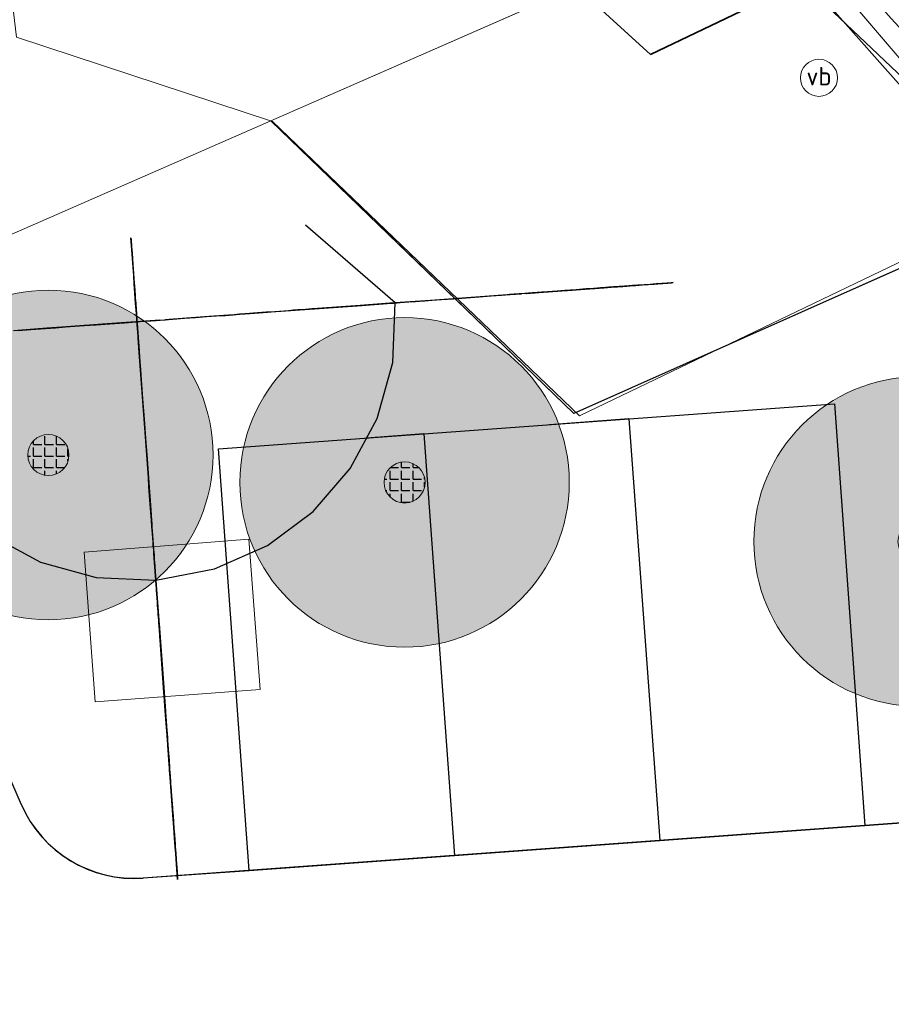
# Model space of a CAD drawing. Header units: metres. Extents: x 163628 to 167676, y 402708 to 405373.
# Tile 51 of 256: x 164483 to 164494, y 403407 to 403419. Entities that reach past the tile are written whole.
import ezdxf
from ezdxf.enums import TextEntityAlignment as Align

# ---------------------------------------------------------------- set-up
doc = ezdxf.new("R2010")
doc.units = ezdxf.units.M
doc.linetypes.add('X-CA190022.004-UO-DWM_Snelfietsroute$0$VH-TROTTOIRBAND_180-200', pattern=[20, 10, -2, 2, -2, 2, -2])
doc.layers.get('0').update_dxf_attribs({"lineweight": 25})
doc.layers.add('X-CA190022.004-UO-ARC_Arcering$0$N-WE-VH-VERHARDING_ASFALT_ZWART-OPBOUW 2', color=7, linetype='Continuous', lineweight=0, transparency=0.5)
for name, color, linetype, lineweight in [('X-CA190022.004-UO-BGT_Ondergrond nieuwbouw Pater vd Elsenlaan_v1.0$0$A--L23--_Vloeren', 4, 'Continuous', 25), ('X-CA190022.004-UO-BGT_Ondergrond nieuwbouw Pater vd Elsenlaan_v1.0$0$A--L90--_Terrein', 2, 'Continuous', 25), ('X-CA190022.004-UO-BGT_Ondergrond$0$GE_314_WGDRijbaanLokaleweg_Vlak_GEM', 253, 'Continuous', 9), ('X-CA190022.004-UO-BGT_Ondergrond$0$GE_367_OWGBerm_groenvoorziening_grasenk_GEM', 253, 'Continuous', 9), ('X-CA190022.004-UO-BGT_Ondergrond$0$GE_401_OTDErf_Vlak_GEM', 253, 'Continuous', 9), ('X-CA190022.004-UO-BGT_Ondergrond$0$GE_646_OBWLagetrafo_Vlak_GEM', 253, 'Continuous', 9), ('X-CA190022.004-UO-BGT_Ondergrond$0$GE_814_BRDVerkeersbord_Punt_GEM', 253, 'Continuous', 9), ('X-CA190022.004-UO-DWM_Snelfietsroute$0$N-WE-VH-KANTOPSLUITING_ACHTERKANTBAND-G', 7, 'Continuous', 18), ('X-CA190022.004-UO-DWM_Snelfietsroute$0$N-WE-VH-KANTOPSLUITING_TROTTOIRBAND_180 200-G', 7, 'X-CA190022.004-UO-DWM_Snelfietsroute$0$VH-TROTTOIRBAND_180-200', 18), ('X-CA190022.004-UO-DWM_Snelfietsroute$0$N-WE-VH-KANTVERHARDING_STREKLAAG-G', 251, 'Continuous', 18), ('X-CA190022.004-UO-GZM_Werkgrens_v0.1$0$N-WE-KG-GRENS_SYSTEEMGRENS-G', 7, 'X-CA190022.004-UO-GZM_Werkgrens_v0.1$0$KG-OG', 35), ('X-CA190022.004-UO-KAD_Percelen$0$B-WE-KG-GRENS_PERCEEL-GV', 150, 'Continuous', 9), ('X-XX-AL-REFERENTIE-G', 7, 'Continuous', 18)]:
    doc.layers.add(name, color=color, linetype=linetype, lineweight=lineweight)
doc.layers.add('X-CA190022.004-UO-DWM_Beplanting$0$B-WE-GR-BOOM-S AFKOMSTIG UIT DTM_v0.4', color=252, linetype='Continuous')
doc.layers.add('X-CA190022.004-UO-DWM_Beplanting$0$N-GV-GR-GRAS-A-200', color=7, linetype='Continuous')
doc.styles.add('X-CA190022.004-UO-BGT_Ondergrond$0$NLCS-ISO', font='NLCS-ISO.ttf')
doc.linetypes.add('X-CA190022.004-UO-GZM_Werkgrens_v0.1$0$KG-OG', pattern='A,5.5,-1.5,[2,NLCS.SHX,S=0.5,R=0,X=0,Y=0],-1.5', length=8.5)
pattern_1 = [(95, (-2.8491, 3.12193), (-0.34866814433, -0.03050450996), []), (155, (-2.8491, 3.12193), (-0.1479163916, -0.31720772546), [])]

# ---------------------------------------------------------------- blocks, each defined once
blk = doc.blocks.new('X-CA190022.004-UO-BGT_Ondergrond$0$SIE-WEG_PAAL_VERKEERSBORD-SO')
at = {"linetype": 'ByBlock', "lineweight": 18}
blk.add_circle((0, 0), 1.5, dxfattribs=at)
at = {"linetype": 'ByBlock', "lineweight": 18, "style": 'X-CA190022.004-UO-BGT_Ondergrond$0$NLCS-ISO'}
blk.add_text('vb', height=1.5, dxfattribs=at).set_placement((0, 0.132), align=Align.MIDDLE_CENTER)
blk = doc.blocks.new('X-CA190022.004-UO-BGT_Ondergrond$0$IMGEOVerkeersbord')
at = {"xscale": 5, "yscale": 5, "zscale": 5}
blk.add_blockref('X-CA190022.004-UO-BGT_Ondergrond$0$SIE-WEG_PAAL_VERKEERSBORD-SO', (0, 0), dxfattribs=at)
blk = doc.blocks.new('X-CA190022.004-UO-BGT_Ondergrond nieuwbouw Pater vd Elsenlaan_v1.0')
at = {"layer": 'X-CA190022.004-UO-BGT_Ondergrond nieuwbouw Pater vd Elsenlaan_v1.0$0$A--L23--_Vloeren', "color": 252}
for p, q in [((164495.298, 403416.903), (164489.76, 403414.442)), ((164489.76, 403414.442), (164487.331, 403416.788)), ((164480.688, 403415.089), (164483.05, 403409.696)), ((164485.445, 403414.012), (164492.925, 403414.557)), ((164492.925, 403414.557), (164493.297, 403409.441)), ((164490.431, 403414.375), (164489.467, 403414.305)), ((164490.431, 403414.375), (164490.804, 403409.259)), ((164487.938, 403414.193), (164487.245, 403414.143)), ((164487.938, 403414.193), (164488.311, 403409.077)), ((164485.817, 403408.896), (164485.445, 403414.012)), ((164493.849, 403409.48), (164484.533, 403408.802)), ((164490.804, 403409.259), (164493.297, 403409.44)), ((164493.297, 403409.441), (164493.849, 403409.481)), ((164488.311, 403409.077), (164490.804, 403409.259)), ((164485.817, 403408.895), (164488.311, 403409.077)), ((164484.53, 403408.804), (164485.817, 403408.896))]:
    blk.add_line(p, q, dxfattribs=at)
for centre, end in [((164484.423, 403410.3), 274.0939), ((164484.424, 403410.298), 274.1666)]:
    blk.add_arc(centre, 1.5, 203.6467, end, dxfattribs=at)
at = {"layer": 'X-CA190022.004-UO-BGT_Ondergrond nieuwbouw Pater vd Elsenlaan_v1.0$0$A--L90--_Terrein', "color": 252}
for p, q in [((164487.593, 403415.784), (164486.501, 403416.727)), ((164484.386, 403416.524), (164484.382, 403416.573)), ((164484.382, 403416.573), (164484.384, 403416.549)), ((164484.384, 403416.549), (164484.39, 403416.469)), ((164484.393, 403416.427), (164484.386, 403416.524)), ((164484.39, 403416.469), (164484.396, 403416.387)), ((164484.401, 403416.323), (164484.393, 403416.427)), ((164484.396, 403416.387), (164484.406, 403416.252)), ((164484.408, 403416.218), (164484.401, 403416.323)), ((164484.406, 403416.252), (164484.422, 403416.027)), ((164484.416, 403416.117), (164484.408, 403416.218)), ((164484.423, 403416.015), (164484.416, 403416.117)), ((164484.422, 403416.027), (164484.429, 403415.937)), ((164484.431, 403415.902), (164484.423, 403416.015)), ((164490.091, 403415.966), (164490.202, 403415.974)), ((164490.241, 403415.977), (164490.097, 403415.966)), ((164490.185, 403415.973), (164490.101, 403415.967)), ((164490.127, 403415.968), (164490.214, 403415.975)), ((164490.14, 403415.969), (164490.241, 403415.977)), ((164490.211, 403415.975), (164490.152, 403415.97)), ((164490.262, 403415.978), (164490.185, 403415.973)), ((164490.202, 403415.974), (164490.312, 403415.982)), ((164490.264, 403415.978), (164490.211, 403415.975)), ((164490.214, 403415.975), (164490.271, 403415.979)), ((164490.382, 403415.987), (164490.241, 403415.977)), ((164490.241, 403415.977), (164490.333, 403415.983)), ((164490.334, 403415.984), (164490.262, 403415.978)), ((164490.314, 403415.982), (164490.264, 403415.978)), ((164490.271, 403415.979), (164490.292, 403415.98)), ((164490.292, 403415.98), (164490.293, 403415.981)), ((164490.293, 403415.981), (164490.297, 403415.981)), ((164490.297, 403415.981), (164490.302, 403415.981)), ((164490.302, 403415.981), (164490.309, 403415.982)), ((164490.309, 403415.982), (164490.318, 403415.982)), ((164490.312, 403415.982), (164490.417, 403415.99)), ((164490.353, 403415.985), (164490.314, 403415.982)), ((164490.318, 403415.982), (164490.327, 403415.983)), ((164490.327, 403415.983), (164490.337, 403415.984)), ((164490.333, 403415.983), (164490.4, 403415.988)), ((164490.404, 403415.989), (164490.334, 403415.984)), ((164490.337, 403415.984), (164490.355, 403415.985)), ((164490.376, 403415.987), (164490.353, 403415.985)), ((164490.355, 403415.985), (164490.371, 403415.986)), ((164490.371, 403415.986), (164490.382, 403415.987)), ((164490.384, 403415.987), (164490.376, 403415.987)), ((164490.483, 403415.994), (164490.382, 403415.987)), ((164490.382, 403415.987), (164490.384, 403415.987)), ((164490.4, 403415.988), (164490.427, 403415.99)), ((164490.472, 403415.994), (164490.404, 403415.989)), ((164490.417, 403415.99), (164490.514, 403415.997)), ((164490.427, 403415.99), (164490.441, 403415.991)), ((164490.441, 403415.991), (164490.473, 403415.994)), ((164490.541, 403415.999), (164490.472, 403415.994)), ((164490.473, 403415.994), (164490.508, 403415.996)), ((164490.528, 403415.998), (164490.483, 403415.994)), ((164490.508, 403415.996), (164490.531, 403415.998)), ((164490.514, 403415.997), (164490.597, 403416.003)), ((164490.531, 403415.998), (164490.528, 403415.998)), ((164490.614, 403416.004), (164490.541, 403415.999)), ((164490.597, 403416.003), (164490.662, 403416.007)), ((164490.688, 403416.009), (164490.614, 403416.004)), ((164490.662, 403416.007), (164490.704, 403416.011)), ((164490.76, 403416.015), (164490.688, 403416.009)), ((164490.704, 403416.011), (164490.719, 403416.012)), ((164490.719, 403416.012), (164490.737, 403416.013)), ((164490.737, 403416.013), (164490.783, 403416.016)), ((164490.829, 403416.02), (164490.76, 403416.015)), ((164490.783, 403416.016), (164490.843, 403416.021)), ((164490.891, 403416.024), (164490.829, 403416.02)), ((164490.843, 403416.021), (164490.903, 403416.025)), ((164490.944, 403416.028), (164490.891, 403416.024)), ((164490.903, 403416.025), (164490.949, 403416.028)), ((164490.967, 403416.03), (164490.944, 403416.028)), ((164490.949, 403416.028), (164490.967, 403416.03)), ((164484.429, 403415.937), (164484.434, 403415.87)), ((164484.44, 403415.78), (164484.431, 403415.902)), ((164484.434, 403415.87), (164484.435, 403415.847)), ((164488.454, 403415.847), (164488.611, 403415.858)), ((164489.009, 403415.887), (164488.514, 403415.851)), ((164488.611, 403415.858), (164488.757, 403415.869)), ((164488.757, 403415.869), (164488.883, 403415.878)), ((164488.883, 403415.878), (164488.979, 403415.885)), ((164488.986, 403415.885), (164488.978, 403415.885)), ((164488.978, 403415.885), (164488.987, 403415.885)), ((164488.979, 403415.885), (164489.032, 403415.889)), ((164489.007, 403415.887), (164488.986, 403415.885)), ((164488.987, 403415.885), (164489.122, 403415.895)), ((164489.036, 403415.889), (164489.007, 403415.887)), ((164489.122, 403415.895), (164489.009, 403415.887)), ((164489.032, 403415.889), (164489.071, 403415.892)), ((164489.068, 403415.891), (164489.036, 403415.889)), ((164489.098, 403415.893), (164489.068, 403415.891)), ((164489.071, 403415.892), (164489.13, 403415.896)), ((164489.122, 403415.895), (164489.098, 403415.893)), ((164489.167, 403415.898), (164489.122, 403415.895)), ((164489.13, 403415.896), (164489.204, 403415.901)), ((164489.254, 403415.905), (164489.167, 403415.898)), ((164489.189, 403415.9), (164489.184, 403415.9)), ((164489.184, 403415.9), (164489.187, 403415.9)), ((164489.187, 403415.9), (164489.198, 403415.901)), ((164489.221, 403415.902), (164489.189, 403415.9)), ((164489.198, 403415.901), (164489.213, 403415.902)), ((164489.204, 403415.901), (164489.29, 403415.907)), ((164489.213, 403415.902), (164489.233, 403415.903)), ((164489.289, 403415.907), (164489.221, 403415.902)), ((164489.233, 403415.903), (164489.255, 403415.905)), ((164489.373, 403415.913), (164489.254, 403415.905)), ((164489.255, 403415.905), (164489.279, 403415.907)), ((164489.279, 403415.907), (164489.954, 403415.956)), ((164489.385, 403415.914), (164489.289, 403415.907)), ((164489.29, 403415.907), (164489.386, 403415.914)), ((164489.51, 403415.923), (164489.373, 403415.913)), ((164489.498, 403415.923), (164489.385, 403415.914)), ((164489.386, 403415.914), (164489.489, 403415.922)), ((164489.489, 403415.922), (164489.594, 403415.93)), ((164489.618, 403415.931), (164489.498, 403415.923)), ((164489.653, 403415.934), (164489.51, 403415.923)), ((164489.594, 403415.93), (164489.743, 403415.94)), ((164489.736, 403415.94), (164489.618, 403415.931)), ((164489.79, 403415.944), (164489.653, 403415.934)), ((164489.678, 403415.936), (164489.662, 403415.935)), ((164489.662, 403415.935), (164489.685, 403415.936)), ((164489.739, 403415.94), (164489.678, 403415.936)), ((164489.685, 403415.936), (164489.733, 403415.94)), ((164489.733, 403415.94), (164489.802, 403415.945)), ((164489.842, 403415.948), (164489.736, 403415.94)), ((164489.836, 403415.947), (164489.739, 403415.94)), ((164489.743, 403415.94), (164489.885, 403415.951)), ((164489.909, 403415.953), (164489.79, 403415.944)), ((164489.802, 403415.945), (164489.888, 403415.951)), ((164489.959, 403415.956), (164489.836, 403415.947)), ((164489.933, 403415.954), (164489.842, 403415.948)), ((164489.885, 403415.951), (164490.015, 403415.96)), ((164489.888, 403415.951), (164489.985, 403415.958)), ((164490.01, 403415.96), (164489.909, 403415.953)), ((164490.014, 403415.96), (164489.933, 403415.954)), ((164489.954, 403415.956), (164489.98, 403415.958)), ((164490.097, 403415.966), (164489.959, 403415.956)), ((164489.98, 403415.958), (164490.048, 403415.963)), ((164489.985, 403415.958), (164490.091, 403415.966)), ((164490.101, 403415.967), (164490.01, 403415.96)), ((164490.087, 403415.966), (164490.014, 403415.96)), ((164490.015, 403415.96), (164490.127, 403415.968)), ((164490.048, 403415.963), (164490.14, 403415.969)), ((164490.152, 403415.97), (164490.087, 403415.966)), ((164484.435, 403415.847), (164484.439, 403415.802)), ((164484.437, 403415.825), (164484.475, 403415.307)), ((164484.437, 403415.825), (164484.439, 403415.802)), ((164484.45, 403415.651), (164484.44, 403415.78)), ((164487.165, 403415.753), (164486.647, 403415.715)), ((164486.67, 403415.717), (164487.187, 403415.754)), ((164487.525, 403415.779), (164487.165, 403415.753)), ((164487.187, 403415.754), (164487.547, 403415.78)), ((164488.02, 403415.815), (164487.525, 403415.779)), ((164487.547, 403415.78), (164487.552, 403415.781)), ((164487.552, 403415.781), (164487.56, 403415.781)), ((164487.56, 403415.781), (164487.571, 403415.782)), ((164487.562, 403415.059), (164487.593, 403415.784)), ((164487.571, 403415.782), (164487.59, 403415.784)), ((164487.59, 403415.784), (164487.616, 403415.786)), ((164487.616, 403415.786), (164487.654, 403415.788)), ((164487.654, 403415.788), (164487.705, 403415.792)), ((164487.705, 403415.792), (164487.756, 403415.796)), ((164487.756, 403415.796), (164487.798, 403415.799)), ((164487.798, 403415.799), (164487.839, 403415.802)), ((164487.839, 403415.802), (164487.888, 403415.805)), ((164487.888, 403415.805), (164487.951, 403415.81)), ((164487.951, 403415.81), (164488.038, 403415.816)), ((164488.514, 403415.851), (164488.02, 403415.815)), ((164488.038, 403415.816), (164488.155, 403415.825)), ((164488.155, 403415.825), (164488.299, 403415.835)), ((164488.299, 403415.835), (164488.454, 403415.847)), ((164484.459, 403415.517), (164484.45, 403415.651)), ((164485.275, 403415.615), (164484.848, 403415.584)), ((164485.168, 403415.607), (164485.299, 403415.617)), ((164485.333, 403415.619), (164485.275, 403415.615)), ((164485.299, 403415.617), (164485.42, 403415.625)), ((164485.391, 403415.623), (164485.333, 403415.619)), ((164485.45, 403415.628), (164485.391, 403415.623)), ((164485.42, 403415.625), (164485.53, 403415.633)), ((164485.511, 403415.632), (164485.45, 403415.628)), ((164485.573, 403415.637), (164485.511, 403415.632)), ((164485.53, 403415.633), (164485.625, 403415.64)), ((164485.636, 403415.641), (164485.573, 403415.637)), ((164485.625, 403415.64), (164485.703, 403415.646)), ((164485.703, 403415.646), (164485.636, 403415.641)), ((164485.703, 403415.646), (164485.767, 403415.651)), ((164485.766, 403415.651), (164485.703, 403415.646)), ((164485.823, 403415.655), (164485.766, 403415.651)), ((164485.767, 403415.651), (164485.828, 403415.655)), ((164485.873, 403415.658), (164485.823, 403415.655)), ((164485.828, 403415.655), (164485.884, 403415.659)), ((164485.919, 403415.662), (164485.873, 403415.658)), ((164485.884, 403415.659), (164485.937, 403415.663)), ((164485.961, 403415.665), (164485.919, 403415.662)), ((164485.937, 403415.663), (164485.988, 403415.667)), ((164486.001, 403415.668), (164485.961, 403415.665)), ((164485.973, 403415.666), (164486.04, 403415.671)), ((164486.026, 403415.67), (164485.973, 403415.666)), ((164485.988, 403415.667), (164486.037, 403415.67)), ((164486.04, 403415.671), (164486.001, 403415.668)), ((164486.079, 403415.673), (164486.026, 403415.67)), ((164486.037, 403415.67), (164486.085, 403415.674)), ((164486.132, 403415.677), (164486.079, 403415.673)), ((164486.085, 403415.674), (164486.67, 403415.717)), ((164486.187, 403415.681), (164486.132, 403415.677)), ((164486.242, 403415.685), (164486.187, 403415.681)), ((164486.298, 403415.689), (164486.242, 403415.685)), ((164486.355, 403415.694), (164486.298, 403415.689)), ((164486.41, 403415.698), (164486.355, 403415.694)), ((164486.458, 403415.701), (164486.41, 403415.698)), ((164486.502, 403415.704), (164486.458, 403415.701)), ((164486.542, 403415.707), (164486.502, 403415.704)), ((164486.579, 403415.71), (164486.542, 403415.707)), ((164486.613, 403415.712), (164486.579, 403415.71)), ((164486.647, 403415.715), (164486.613, 403415.712)), ((164483.813, 403415.508), (164483.543, 403415.489)), ((164483.589, 403415.492), (164483.701, 403415.5)), ((164483.701, 403415.5), (164483.82, 403415.509)), ((164483.88, 403415.513), (164483.813, 403415.508)), ((164483.82, 403415.509), (164483.962, 403415.519)), ((164484.038, 403415.525), (164483.88, 403415.513)), ((164483.962, 403415.519), (164484.125, 403415.531)), ((164484.263, 403415.541), (164484.038, 403415.525)), ((164484.125, 403415.531), (164484.303, 403415.544)), ((164484.735, 403415.576), (164484.15, 403415.533)), ((164484.15, 403415.533), (164484.24, 403415.539)), ((164484.24, 403415.539), (164484.285, 403415.543)), ((164484.285, 403415.543), (164484.263, 403415.541)), ((164484.303, 403415.544), (164484.493, 403415.558)), ((164484.469, 403415.379), (164484.459, 403415.517)), ((164484.493, 403415.558), (164484.691, 403415.572)), ((164484.691, 403415.572), (164484.893, 403415.587)), ((164484.735, 403415.576), (164484.803, 403415.58)), ((164484.848, 403415.584), (164484.803, 403415.58)), ((164484.893, 403415.587), (164485.032, 403415.597)), ((164485.032, 403415.597), (164485.168, 403415.607)), ((164483.363, 403415.476), (164482.958, 403415.446)), ((164483.015, 403415.45), (164483.113, 403415.457)), ((164483.113, 403415.457), (164483.225, 403415.465)), ((164483.225, 403415.465), (164483.345, 403415.474)), ((164483.345, 403415.474), (164483.468, 403415.483)), ((164483.543, 403415.489), (164483.363, 403415.476)), ((164483.468, 403415.483), (164483.589, 403415.492)), ((164484.48, 403415.24), (164484.469, 403415.379)), ((164484.475, 403415.307), (164484.471, 403415.352)), ((164484.471, 403415.352), (164484.478, 403415.262)), ((164484.478, 403415.262), (164484.488, 403415.127)), ((164484.558, 403414.16), (164484.48, 403415.24)), ((164484.488, 403415.127), (164484.499, 403414.97)), ((164487.374, 403414.382), (164487.562, 403415.059)), ((164484.499, 403414.97), (164484.512, 403414.79)), ((164484.512, 403414.79), (164484.529, 403414.565)), ((164484.529, 403414.565), (164484.535, 403414.475)), ((164484.535, 403414.475), (164484.547, 403414.317)), ((164484.547, 403414.317), (164484.56, 403414.137)), ((164487.046, 403413.773), (164487.374, 403414.382)), ((164484.594, 403413.665), (164484.558, 403414.16)), ((164484.56, 403414.137), (164484.578, 403413.89)), ((164484.578, 403413.89), (164484.599, 403413.598)), ((164486.596, 403413.252), (164487.046, 403413.773)), ((164484.602, 403413.554), (164484.594, 403413.665)), ((164484.599, 403413.598), (164484.619, 403413.328)), ((164484.61, 403413.446), (164484.602, 403413.554)), ((164484.618, 403413.34), (164484.61, 403413.446)), ((164484.625, 403413.24), (164484.618, 403413.34)), ((164484.619, 403413.328), (164484.632, 403413.148)), ((164484.632, 403413.148), (164484.625, 403413.24)), ((164486.04, 403412.839), (164486.596, 403413.252)), ((164484.632, 403413.148), (164484.635, 403413.104)), ((164484.638, 403413.064), (164484.632, 403413.148)), ((164484.635, 403413.104), (164484.638, 403413.06)), ((164484.643, 403412.99), (164484.638, 403413.064)), ((164484.638, 403413.06), (164484.642, 403413.013)), ((164484.642, 403413.013), (164484.645, 403412.964)), ((164484.648, 403412.929), (164484.643, 403412.99)), ((164482.674, 403412.966), (164483.283, 403412.638)), ((164484.645, 403412.964), (164484.649, 403412.91)), ((164484.652, 403412.88), (164484.648, 403412.929)), ((164484.649, 403412.91), (164484.654, 403412.852)), ((164484.654, 403412.841), (164484.652, 403412.88)), ((164484.654, 403412.852), (164484.658, 403412.788)), ((164484.657, 403412.809), (164484.654, 403412.841)), ((164484.659, 403412.784), (164484.657, 403412.809)), ((164484.658, 403412.788), (164484.663, 403412.726)), ((164484.66, 403412.762), (164484.659, 403412.784)), ((164484.662, 403412.743), (164484.66, 403412.762)), ((164485.398, 403412.555), (164486.04, 403412.839)), ((164483.283, 403412.638), (164483.961, 403412.45)), ((164484.689, 403412.36), (164484.662, 403412.743)), ((164484.663, 403412.726), (164484.666, 403412.675)), ((164484.666, 403412.675), (164484.67, 403412.633)), ((164484.67, 403412.633), (164484.672, 403412.598)), ((164484.672, 403412.598), (164484.674, 403412.568)), ((164484.674, 403412.568), (164484.676, 403412.542)), ((164484.676, 403412.542), (164484.678, 403412.518)), ((164484.678, 403412.518), (164484.721, 403411.933)), ((164484.685, 403412.419), (164485.398, 403412.555)), ((164483.961, 403412.45), (164484.685, 403412.419)), ((164484.69, 403412.351), (164484.689, 403412.36)), ((164484.692, 403412.327), (164484.69, 403412.351)), ((164484.694, 403412.291), (164484.692, 403412.327)), ((164484.698, 403412.248), (164484.694, 403412.291)), ((164484.701, 403412.201), (164484.698, 403412.248)), ((164484.704, 403412.155), (164484.701, 403412.201)), ((164484.707, 403412.113), (164484.704, 403412.155)), ((164484.71, 403412.075), (164484.707, 403412.113)), ((164484.713, 403412.038), (164484.71, 403412.075)), ((164484.715, 403412.003), (164484.713, 403412.038)), ((164484.718, 403411.968), (164484.715, 403412.003)), ((164484.721, 403411.933), (164484.718, 403411.968)), ((164484.721, 403411.933), (164484.725, 403411.875)), ((164484.723, 403411.899), (164484.721, 403411.933)), ((164484.729, 403411.823), (164484.722, 403411.91)), ((164484.722, 403411.91), (164484.724, 403411.888)), ((164484.725, 403411.865), (164484.723, 403411.899)), ((164484.724, 403411.888), (164484.76, 403411.393)), ((164484.725, 403411.875), (164484.729, 403411.819)), ((164484.734, 403411.75), (164484.725, 403411.865)), ((164484.735, 403411.735), (164484.729, 403411.823)), ((164484.729, 403411.819), (164484.733, 403411.765)), ((164484.733, 403411.765), (164484.736, 403411.714)), ((164484.742, 403411.634), (164484.734, 403411.75)), ((164484.742, 403411.645), (164484.735, 403411.735)), ((164484.736, 403411.714), (164484.74, 403411.668)), ((164484.74, 403411.668), (164484.743, 403411.628)), ((164484.748, 403411.551), (164484.742, 403411.645)), ((164484.751, 403411.518), (164484.742, 403411.634)), ((164484.743, 403411.628), (164484.745, 403411.596)), ((164484.745, 403411.596), (164484.748, 403411.563)), ((164484.748, 403411.563), (164484.751, 403411.522)), ((164484.756, 403411.452), (164484.748, 403411.551)), ((164484.751, 403411.522), (164484.754, 403411.473)), ((164484.759, 403411.403), (164484.751, 403411.518)), ((164484.754, 403411.473), (164484.758, 403411.418)), ((164484.763, 403411.347), (164484.756, 403411.452)), ((164484.758, 403411.418), (164484.763, 403411.356)), ((164484.768, 403411.287), (164484.759, 403411.403)), ((164484.76, 403411.393), (164484.801, 403410.831)), ((164484.763, 403411.356), (164484.768, 403411.287)), ((164484.771, 403411.236), (164484.763, 403411.347)), ((164484.768, 403411.287), (164484.773, 403411.213)), ((164484.776, 403411.171), (164484.768, 403411.287)), ((164484.781, 403411.103), (164484.771, 403411.236)), ((164484.773, 403411.213), (164484.778, 403411.139)), ((164484.784, 403411.056), (164484.776, 403411.171)), ((164484.778, 403411.139), (164484.784, 403411.069)), ((164484.792, 403410.948), (164484.781, 403411.103)), ((164484.784, 403411.069), (164484.788, 403411.003)), ((164484.792, 403410.957), (164484.784, 403411.056)), ((164484.788, 403411.003), (164484.793, 403410.94)), ((164484.797, 403410.889), (164484.792, 403410.957)), ((164484.804, 403410.786), (164484.792, 403410.948)), ((164484.793, 403410.94), (164484.797, 403410.88)), ((164484.8, 403410.847), (164484.797, 403410.889)), ((164484.797, 403410.88), (164484.802, 403410.821)), ((164484.801, 403410.825), (164484.8, 403410.847)), ((164484.801, 403410.831), (164484.802, 403410.822)), ((164484.802, 403410.818), (164484.801, 403410.825)), ((164484.802, 403410.822), (164484.802, 403410.818)), ((164484.802, 403410.821), (164484.806, 403410.763)), ((164484.805, 403410.768), (164484.804, 403410.786)), ((164484.804, 403410.786), (164484.804, 403410.782)), ((164484.815, 403410.632), (164484.804, 403410.786)), ((164484.804, 403410.782), (164484.805, 403410.773)), ((164484.805, 403410.773), (164484.806, 403410.759)), ((164484.809, 403410.723), (164484.805, 403410.768)), ((164484.806, 403410.763), (164484.865, 403409.953)), ((164484.806, 403410.759), (164484.807, 403410.741)), ((164484.807, 403410.741), (164484.809, 403410.72)), ((164484.813, 403410.662), (164484.809, 403410.723)), ((164484.809, 403410.72), (164484.811, 403410.697)), ((164484.811, 403410.697), (164484.812, 403410.673)), ((164484.812, 403410.673), (164484.814, 403410.654)), ((164484.813, 403410.662), (164484.813, 403410.67)), ((164484.813, 403410.67), (164484.813, 403410.668)), ((164484.813, 403410.668), (164484.814, 403410.651)), ((164484.818, 403410.595), (164484.813, 403410.662)), ((164484.814, 403410.647), (164484.813, 403410.662)), ((164484.814, 403410.654), (164484.815, 403410.631)), ((164484.814, 403410.651), (164484.816, 403410.616)), ((164484.816, 403410.628), (164484.814, 403410.647)), ((164484.825, 403410.503), (164484.815, 403410.632)), ((164484.815, 403410.631), (164484.817, 403410.605)), ((164484.817, 403410.609), (164484.816, 403410.628)), ((164484.816, 403410.616), (164484.821, 403410.561)), ((164484.818, 403410.59), (164484.817, 403410.609)), ((164484.817, 403410.605), (164484.82, 403410.571)), ((164484.823, 403410.533), (164484.818, 403410.595)), ((164484.82, 403410.572), (164484.818, 403410.59)), ((164484.821, 403410.555), (164484.82, 403410.572)), ((164484.82, 403410.571), (164484.823, 403410.528)), ((164484.821, 403410.561), (164484.825, 403410.501)), ((164484.822, 403410.54), (164484.821, 403410.555)), ((164484.823, 403410.527), (164484.822, 403410.54)), ((164484.826, 403410.488), (164484.823, 403410.533)), ((164484.823, 403410.528), (164484.827, 403410.472)), ((164484.824, 403410.516), (164484.823, 403410.527)), ((164484.826, 403410.484), (164484.824, 403410.516)), ((164484.831, 403410.414), (164484.825, 403410.503)), ((164484.825, 403410.501), (164484.828, 403410.456)), ((164484.827, 403410.471), (164484.826, 403410.488)), ((164484.831, 403410.412), (164484.826, 403410.484)), ((164484.827, 403410.472), (164484.832, 403410.403)), ((164484.829, 403410.441), (164484.827, 403410.471)), ((164484.828, 403410.456), (164484.831, 403410.424)), ((164484.835, 403410.359), (164484.829, 403410.441)), ((164484.831, 403410.424), (164484.832, 403410.402)), ((164484.834, 403410.381), (164484.831, 403410.414)), ((164484.839, 403410.306), (164484.831, 403410.412)), ((164484.832, 403410.403), (164484.838, 403410.32)), ((164484.832, 403410.402), (164484.833, 403410.389)), ((164484.833, 403410.389), (164484.834, 403410.382)), ((164484.834, 403410.382), (164484.834, 403410.381)), ((164484.844, 403410.237), (164484.835, 403410.359)), ((164484.838, 403410.32), (164484.845, 403410.229)), ((164484.849, 403410.174), (164484.839, 403410.306)), ((164484.855, 403410.086), (164484.844, 403410.237)), ((164484.845, 403410.229), (164484.851, 403410.142)), ((164484.86, 403410.022), (164484.849, 403410.174)), ((164484.851, 403410.148), (164484.849, 403410.164)), ((164484.849, 403410.164), (164484.85, 403410.157)), ((164484.85, 403410.157), (164484.853, 403410.119)), ((164484.853, 403410.114), (164484.851, 403410.148)), ((164484.851, 403410.142), (164484.856, 403410.067)), ((164484.853, 403410.119), (164484.858, 403410.043)), ((164484.856, 403410.069), (164484.853, 403410.114)), ((164484.867, 403409.917), (164484.855, 403410.086)), ((164484.86, 403410.021), (164484.856, 403410.069)), ((164484.856, 403410.067), (164484.86, 403410.016)), ((164484.858, 403410.043), (164484.865, 403409.951)), ((164484.872, 403409.856), (164484.86, 403410.022)), ((164484.862, 403409.997), (164484.86, 403410.021)), ((164484.86, 403410.016), (164484.862, 403409.997)), ((164484.865, 403409.953), (164484.872, 403409.852)), ((164484.865, 403409.951), (164484.871, 403409.865)), ((164484.88, 403409.741), (164484.867, 403409.917)), ((164484.871, 403409.865), (164484.877, 403409.784)), ((164484.884, 403409.683), (164484.872, 403409.856)), ((164484.872, 403409.852), (164484.879, 403409.753)), ((164484.877, 403409.784), (164484.883, 403409.707)), ((164484.879, 403409.753), (164484.886, 403409.656)), ((164484.893, 403409.571), (164484.88, 403409.741)), ((164484.883, 403409.707), (164484.888, 403409.632)), ((164484.895, 403409.538), (164484.884, 403409.683)), ((164484.886, 403409.656), (164484.893, 403409.563)), ((164484.888, 403409.632), (164484.894, 403409.557)), ((164484.904, 403409.418), (164484.893, 403409.571)), ((164484.893, 403409.563), (164484.9, 403409.476)), ((164484.894, 403409.557), (164484.899, 403409.481)), ((164484.902, 403409.441), (164484.895, 403409.538)), ((164484.899, 403409.481), (164484.905, 403409.403)), ((164484.9, 403409.476), (164484.905, 403409.396)), ((164484.907, 403409.379), (164484.902, 403409.441)), ((164484.913, 403409.288), (164484.904, 403409.418)), ((164484.905, 403409.403), (164484.91, 403409.33)), ((164484.905, 403409.396), (164484.911, 403409.324)), ((164484.91, 403409.34), (164484.907, 403409.379)), ((164484.912, 403409.311), (164484.91, 403409.34)), ((164484.91, 403409.33), (164484.915, 403409.266)), ((164484.911, 403409.324), (164484.916, 403409.254)), ((164484.914, 403409.28), (164484.912, 403409.311)), ((164484.921, 403409.18), (164484.913, 403409.288)), ((164484.917, 403409.234), (164484.914, 403409.28)), ((164484.915, 403409.266), (164484.918, 403409.218)), ((164484.916, 403409.254), (164484.921, 403409.181)), ((164484.92, 403409.195), (164484.917, 403409.234)), ((164484.918, 403409.218), (164484.92, 403409.192)), ((164484.92, 403409.192), (164484.92, 403409.195)), ((164484.921, 403409.181), (164484.927, 403409.105)), ((164484.927, 403409.096), (164484.921, 403409.18)), ((164484.926, 403409.116), (164484.926, 403409.12)), ((164484.926, 403409.12), (164484.926, 403409.12)), ((164484.926, 403409.12), (164484.926, 403409.114)), ((164484.926, 403409.108), (164484.926, 403409.116)), ((164484.926, 403409.114), (164484.927, 403409.1)), ((164484.927, 403409.099), (164484.926, 403409.108)), ((164484.927, 403409.105), (164484.932, 403409.027)), ((164484.927, 403409.1), (164484.929, 403409.076)), ((164484.95, 403408.784), (164484.927, 403409.099)), ((164484.932, 403409.035), (164484.927, 403409.096)), ((164484.929, 403409.076), (164484.947, 403408.829)), ((164484.934, 403408.998), (164484.932, 403409.035)), ((164484.932, 403409.027), (164484.938, 403408.947)), ((164484.935, 403408.986), (164484.934, 403408.998)), ((164484.947, 403408.829), (164484.935, 403408.986)), ((164484.938, 403408.947), (164484.944, 403408.865)), ((164484.944, 403408.865), (164484.95, 403408.784))]:
    blk.add_line(p, q, dxfattribs=at)
blk = doc.blocks.new('X-CA190022.004-UO-DWM_Beplanting$0$SGR-BOOM_01-SO')
at = {"linetype": 'ByBlock', "lineweight": 18}
h = blk.add_hatch(color=0, dxfattribs=at)
h.dxf.hatch_style = 1
edge = h.paths.add_edge_path()
edge.add_arc((0, 0), 0.25, 0, 360)
at = {"color": 0, "linetype": 'ByBlock', "lineweight": 18}
for radius in [2, 0.25]:
    blk.add_circle((0, 0), radius, dxfattribs=at)
blk = doc.blocks.new('X-CA190022.004-UO-DWM_Beplanting$0$IMGEOBoom')
at = {"transparency": 33554457}
h = blk.add_hatch(color=256, dxfattribs=at)
h.dxf.hatch_style = 1
edge = h.paths.add_edge_path()
edge.add_arc((0, 0), 100, 0, 360)
edge = h.paths.add_edge_path(flags=17)
edge.add_arc((0, 0), 12.5, 0, 360)
h = blk.add_hatch()
h.set_pattern_fill('ANGLE', color=256)
h.set_pattern_definition([(0, (0, 0), (0, 6.985), [5.08, -1.905]), (90, (0, 0), (-6.985, 4e-16), [5.08, -1.905])])
edge = h.paths.add_edge_path(flags=17)
edge.add_arc((0, 0), 12.5, 0, 360)
at = {"layer": 'X-CA190022.004-UO-DWM_Beplanting$0$N-GV-GR-GRAS-A-200'}
h = blk.add_hatch(color=256, dxfattribs=at)
h.dxf.hatch_style = 1
edge = h.paths.add_edge_path(flags=17)
edge.add_arc((0, 0), 12.5, 0, 360)
at = {"xscale": 50, "yscale": 50, "zscale": 50}
blk.add_blockref('X-CA190022.004-UO-DWM_Beplanting$0$SGR-BOOM_01-SO', (0, 0), dxfattribs=at)

msp = doc.modelspace()

# ---------------------------------------------------------------- hatches: boundary and pattern name
at = {"layer": 'X-CA190022.004-UO-ARC_Arcering$0$N-WE-VH-VERHARDING_ASFALT_ZWART-OPBOUW 2'}
h = msp.add_hatch(dxfattribs=at)
h.set_pattern_fill('AVH-ASFALT-SO', color=256, scale=0.35, angle=35, pattern_type=2)
h.set_pattern_definition(pattern_1)
edge = h.paths.add_edge_path()
edge.add_line((164489.838, 403431.967), (164490.568, 403431.333))
edge.add_arc((164483.229, 403421.757), 12.065, 27.3013, 52.5316, ccw=False)
edge.add_arc((164513.323, 403435.758), 21.143, 203.6078, 211.6506)
edge.add_arc((164494.679, 403424.302), 0.74, -53.3967, 29.237, ccw=False)
edge.add_line((164495.12, 403423.708), (164504.712, 403411.908))
edge.add_line((164504.712, 403411.908), (164507.363, 403413.535))
edge.add_line((164507.363, 403413.535), (164501.755, 403420.198))
edge.add_arc((164508.225, 403425.237), 8.2, 213.6801, 217.9109, ccw=False)
edge.add_arc((164581.515, 403473.69), 96.059, 209.67743, 213.48705, ccw=False)
edge.add_arc((164537.376, 403448.262), 45.12, 206.1895, 209.3751, ccw=False)
edge.add_arc((164483.194, 403421.726), 15.211, 25.8079, 47.2978)
edge.add_arc((164493.984, 403433.42), 0.7, 160.1159, 227.333, ccw=False)
edge.add_line((164493.326, 403433.658), (164489.849, 403431.984))
edge.add_line((164489.849, 403431.984), (164489.838, 403431.967))
h = msp.add_hatch(dxfattribs=at)
h.set_pattern_fill('AVH-ASFALT-SO', color=256, scale=0.35, angle=35, pattern_type=2)
h.set_pattern_definition(pattern_1)
edge = h.paths.add_edge_path()
edge.add_line((164488.358, 403429.34), (164486.933, 403430.581))
edge.add_line((164486.933, 403430.581), (164483.841, 403429.093))
edge.add_arc((164483.616, 403428.43), 0.7, 49.1075, 71.2853, ccw=False)
edge.add_line((164484.075, 403428.959), (164485.396, 403427.815))
edge.add_arc((164419.8, 403352.07), 100.2, 45.83437, 49.10748, ccw=False)
edge.add_arc((164434.521, 403366.962), 79.262, 43.43439, 45.967, ccw=False)
edge.add_arc((164428.562, 403359.846), 88.487, 40.44026, 44.12767, ccw=False)
edge.add_line((164495.908, 403417.244), (164497.219, 403415.713))
edge.add_line((164497.219, 403415.713), (164502.061, 403410.28))
edge.add_line((164502.061, 403410.28), (164504.712, 403411.908))
edge.add_line((164504.712, 403411.908), (164495.12, 403423.708))
edge.add_arc((164494.679, 403424.302), 0.74, 223.9696, 306.6033, ccw=False)
edge.add_arc((164419.8, 403352.07), 103.3, 43.9696, 48.41898)
h.paths.add_polyline_path([(164489.829, 403431.975), (164489.838, 403431.967), (164489.849, 403431.984)])

# ---------------------------------------------------------------- linework, layer by layer
at = {"layer": 'X-CA190022.004-UO-BGT_Ondergrond$0$GE_314_WGDRijbaanLokaleweg_Vlak_GEM', "flags": 128}
msp.add_lwpolyline([(164442.94, 403489.126), (164443.864, 403488.079), (164449.294, 403481.924), (164481.056, 403444.687), (164480.874, 403444.622), (164483.26, 403441.849), (164483.391, 403441.904), (164502.63, 403419.439), (164497.447, 403415.017), (164495.313, 403417.041), (164491.602, 403420.56), (164476.856, 403434.777), (164474.447, 403437.185), (164474.381, 403437.261), (164474.505, 403437.387), (164473.18, 403438.808), (164472.011, 403440.28), (164471.089, 403441.66), (164464.875, 403450.622), (164464.747, 403450.533), (164455.924, 403463.299), (164454.191, 403465.806)], dxfattribs=at)
at = {"layer": 'X-CA190022.004-UO-BGT_Ondergrond$0$GE_367_OWGBerm_groenvoorziening_grasenk_GEM', "flags": 128}
msp.add_lwpolyline([(164474.381, 403437.261), (164474.447, 403437.185), (164476.856, 403434.777), (164491.602, 403420.56), (164495.313, 403417.041), (164489.83, 403414.415), (164486.1, 403417.987), (164482.995, 403419.01), (164482.804, 403420.603)], dxfattribs=at)
at = {"layer": 'X-CA190022.004-UO-BGT_Ondergrond$0$GE_401_OTDErf_Vlak_GEM', "flags": 128}
for points in [[(164482.995, 403419.01), (164486.1, 403417.987), (164489.83, 403414.415), (164495.313, 403417.041), (164497.447, 403415.017), (164498.168, 403414.333)], [(164483.949, 403410.94), (164483.815, 403412.757), (164485.815, 403412.917), (164485.952, 403411.092), (164483.949, 403410.94)]]:
    msp.add_lwpolyline(points, dxfattribs=at)
at = {"layer": 'X-CA190022.004-UO-BGT_Ondergrond$0$GE_646_OBWLagetrafo_Vlak_GEM', "flags": 128}
msp.add_lwpolyline([(164483.815, 403412.757), (164485.815, 403412.917), (164485.952, 403411.092), (164483.949, 403410.94), (164483.815, 403412.757)], dxfattribs=at)
at = {"layer": 'X-CA190022.004-UO-DWM_Snelfietsroute$0$N-WE-VH-KANTOPSLUITING_ACHTERKANTBAND-G', "flags": 128}
msp.add_lwpolyline([(164501.736, 403410.045), (164496.915, 403415.453), (164495.605, 403416.983, 0.022894), (164489.334, 403423.661, 0.014616)], format="xyb", dxfattribs=at)
at = {"layer": 'X-CA190022.004-UO-DWM_Snelfietsroute$0$N-WE-VH-KANTOPSLUITING_TROTTOIRBAND_180 200-G', "ltscale": 0.2, "flags": 128}
msp.add_lwpolyline([(164501.887, 403410.175), (164497.067, 403415.583), (164495.756, 403417.114, 0.022958), (164489.474, 403423.803, 0.014283), (164485.265, 403427.664), (164483.944, 403428.808, 0.299031), (164483.4, 403428.88)], format="xyb", dxfattribs=at)
at = {"layer": 'X-CA190022.004-UO-DWM_Snelfietsroute$0$N-WE-VH-KANTVERHARDING_STREKLAAG-G', "ltscale": 0.2, "flags": 128}
for points in [[(164501.962, 403410.242), (164497.142, 403415.649), (164495.832, 403417.179, 0.022958), (164489.544, 403423.874, 0.014283), (164485.33, 403427.739), (164484.009, 403428.883, 0.145153), (164483.698, 403429.024, 0.145153)], [(164502.037, 403410.308), (164497.218, 403415.715), (164495.908, 403417.244, 0.022958), (164489.613, 403423.946, 0.014283), (164485.396, 403427.815), (164484.075, 403428.959, 0.097072), (164483.841, 403429.093, 0.097072)]]:
    msp.add_lwpolyline(points, format="xyb", dxfattribs=at)
at = {"layer": 'X-CA190022.004-UO-GZM_Werkgrens_v0.1$0$N-WE-KG-GRENS_SYSTEEMGRENS-G', "ltscale": 0.2, "flags": 128}
msp.add_lwpolyline([(164202.447, 403276.261, -0.007014), (164204.684, 403278.194), (164207.732, 403280.631), (164216.351, 403287.471), (164219.004, 403289.434), (164219.375, 403289.729), (164237.184, 403303.185), (164244.587, 403308.605), (164248.73, 403311.638), (164253.977, 403315.367), (164261.175, 403320.48), (164269.682, 403326.324), (164277.478, 403331.538), (164300.139, 403346.153), (164322.964, 403359.926), (164334.073, 403366.292), (164351.665, 403375.797), (164373.742, 403387.55), (164399.95, 403400.464), (164429.28, 403414.743), (164430.124, 403415.141), (164430.948, 403415.506), (164431.777, 403415.846), (164432.615, 403416.161), (164433.462, 403416.453), (164434.316, 403416.72), (164435.176, 403416.962), (164436.043, 403417.179), (164436.306, 403417.259, -0.099821), (164451.982, 403417.179, 0.131087), (164471.53, 403420.948), (164482.533, 403426.243), (164490.693, 403418.8), (164492.586, 403419.707), (164495.404, 403416.53, -0.0101), (164498.074, 403413.536), (164499.385, 403412.005), (164502.276, 403408.653), (164509.274, 403412.948), (164511.768, 403416.461), (164509.186, 403420.201, -0.175036), (164509.321, 403422.135, -0.180129), (164510.517, 403423.431), (164518.825, 403427.315), (164545.03, 403439.927), (164571.695, 403452.754), (164577.955, 403456.064), (164591.472, 403464.142), (164595.446, 403466.159), (164599.431, 403468.182), (164600.854, 403468.863), (164605.94, 403471.242), (164622.016, 403477.758), (164627.273, 403479.889), (164631.947, 403481.905), (164633.267, 403482.539, 0.084778), (164642.609, 403485.38), (164759.332, 403541.386), (164770.974, 403544.815), (164773.272, 403545.397), (164787.887, 403542.29), (164789.899, 403542.38), (164793.252, 403543.048), (164800.24, 403546.814), (164803.671, 403549.366), (164804.774, 403550.36), (164806.983, 403547.387), (164807.907, 403546.199), (164811.87, 403549.281), (164810.953, 403550.46), (164809.512, 403552.406), (164808.343, 403553.575), (164810.024, 403555.089), (164807.827, 403558.012), (164809.834, 403559.516, 0.087199), (164816.707, 403566.833, -0.136189), (164825.151, 403574.239), (164897.952, 403609.34), (164931.093, 403625.32), (165054.784, 403684.96), (165123.155, 403717.926), (165148.566, 403730.033), (165175.654, 403740.478), (165188.146, 403744.824), (165187.632, 403748.092), (165185.258, 403754.932), (165180.038, 403753.689, 0.027846), (165177.051, 403752.466), (165119.698, 403725.141), (165051.309, 403692.167), (164927.618, 403632.527), (164894.477, 403616.547), (164821.676, 403581.445, 0.136189), (164810.016, 403571.218, -0.087199), (164805.039, 403565.919), (164803.02, 403564.408), (164799.415, 403569.204), (164798.615, 403568.604), (164797.815, 403568.006), (164797.216, 403568.806), (164793.371, 403565.926), (164793.97, 403565.126), (164792.376, 403563.932), (164795.885, 403559.064, -0.201548), (164780.097, 403554.057, 0.075656), (164771.169, 403553.982, -0.009755), (164764.075, 403552.536), (164754.286, 403547.799), (164747.474, 403544.606), (164708.34, 403525.583), (164686.218, 403515.365), (164675.148, 403509.865), (164663.524, 403504.258), (164644.327, 403495.071), (164639.493, 403492.723), (164638.201, 403492.127, -0.201818), (164621.846, 403491.8, 0.209498), (164598.58, 403490.973), (164556.157, 403470.566), (164536.299, 403461.008), (164516.318, 403451.408), (164508.232, 403447.512), (164500.187, 403443.642), (164497.203, 403443.008), (164495.09, 403442.274, 0.130794), (164492.913, 403444.811), (164488.435, 403447.885), (164494.899, 403449.835), (164490.315, 403452.233), (164484.484, 403450.597, -0.076427), (164479.748, 403454.723), (164478.799, 403455.857), (164474.918, 403452.962), (164457.343, 403473.566), (164451.257, 403468.374), (164465.519, 403451.653, -0.484297), (164464.817, 403448.113), (164461.416, 403446.394), (164463.893, 403441.77), (164464.916, 403439.614), (164433.017, 403424.683, 0.05166), (164425.3, 403421.703), (164396.431, 403407.648), (164370.094, 403394.67), (164347.884, 403382.848), (164330.182, 403373.283), (164318.908, 403366.822), (164295.903, 403352.941), (164273.086, 403338.225), (164265.193, 403332.947), (164256.594, 403327.039), (164249.344, 403321.888), (164244.05, 403318.127), (164239.86, 403315.06), (164232.409, 403309.604), (164214.476, 403296.054), (164201.289, 403285.589, 0.012131), (164197.414, 403282.357)], format="xyb", close=True, dxfattribs=at)
at = {"layer": 'X-CA190022.004-UO-KAD_Percelen$0$B-WE-KG-GRENS_PERCEEL-GV', "flags": 128}
for points in [[(164468.748, 403410.406), (164486.08, 403417.995), (164492.111, 403420.636), (164493.855, 403418.592), (164495.298, 403416.903), (164503.089, 403421.185), (164615.905, 403478.304), (164662.782, 403501.158), (164772.136, 403553.829), (164770.057, 403555.749), (164790.783, 403565.26), (164789.551, 403566.923), (164799.538, 403571.715), (164894.973, 403617.537), (164893.326, 403621.049), (164746.772, 403550.188), (164616.314, 403487.512), (164616.456, 403487.216), (164593.352, 403476.106), (164593.206, 403476.41), (164555.855, 403458.619), (164496.111, 403429.679), (164487.883, 403425.722), (164466.349, 403415.367)], [(164495.298, 403416.903), (164493.855, 403418.592), (164492.111, 403420.636), (164486.08, 403417.995), (164489.76, 403414.442)]]:
    msp.add_lwpolyline(points, close=True, dxfattribs=at)
msp.add_lwpolyline([(164562.586, 403347.655), (164553.433, 403355.5), (164544.858, 403363.307), (164534.917, 403373.194), (164522.841, 403385.879), (164517.544, 403391.725), (164504.551, 403406.066), (164495.298, 403416.903), (164489.76, 403414.442), (164486.08, 403417.995), (164468.748, 403410.406), (164455.428, 403404.573), (164455.852, 403398.81), (164456.621, 403388.359), (164467.899, 403234.987)], dxfattribs=at)

# ---------------------------------------------------------------- block references
at = {"layer": 'X-CA190022.004-UO-BGT_Ondergrond$0$GE_814_BRDVerkeersbord_Punt_GEM', "xscale": 0.03, "yscale": 0.03, "zscale": 0.02}
msp.add_blockref('X-CA190022.004-UO-BGT_Ondergrond$0$IMGEOVerkeersbord', (164492.738, 403418.516), dxfattribs=at)
at = {"layer": 'X-CA190022.004-UO-DWM_Beplanting$0$B-WE-GR-BOOM-S AFKOMSTIG UIT DTM_v0.4', "linetype": 'ByBlock', "lineweight": -2, "xscale": 0.02, "yscale": 0.02, "zscale": 0.02}
for p in [(164483.38, 403413.938, 9.231), (164487.706, 403413.605, 9.316), (164493.947, 403412.888, 9.436)]:
    msp.add_blockref('X-CA190022.004-UO-DWM_Beplanting$0$IMGEOBoom', p, dxfattribs=at)
at = {"layer": 'X-XX-AL-REFERENTIE-G'}
msp.add_blockref('X-CA190022.004-UO-BGT_Ondergrond nieuwbouw Pater vd Elsenlaan_v1.0', (0, 0), dxfattribs=at)

doc.saveas('drawing.dxf')
